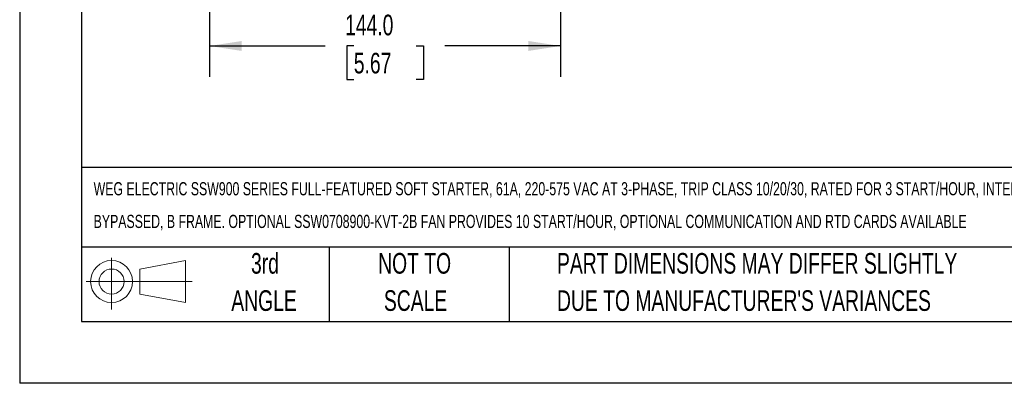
# Model space of a CAD drawing. Header units: millimetres. Extents: x 0 to 1118, y 0 to 864.
# Tile 1 of 42: x 0 to 404, y 0 to 149. Entities that reach past the tile are written whole.
import ezdxf

# ---------------------------------------------------------------- set-up
doc = ezdxf.new("R2010")
doc.units = ezdxf.units.MM
doc.header["$LTSCALE"] = 4
doc.linetypes.add('CENTERX2', pattern=[20.32, 12.7, -2.54, 2.54, -2.54])
doc.layers.add('DIMENSIONS', color=140, linetype='Continuous', lineweight=25)
doc.layers.add('TEXT', color=140, linetype='Continuous', lineweight=25)
doc.layers.add('SLD-DEFPOINTS', color=7, linetype='Continuous')
doc.styles.add('SLDTEXTSTYLE0', font='TXT', dxfattribs={"width": 0.7})
doc.dimstyles.new('SLDDIMSTYLE2', dxfattribs={"dimtxt": 8.632031, "dimasz": 13.208, "dimexe": 0, "dimexo": 0.0625, "dimgap": 2.158008, "dimtad": 0, "dimtih": 1, "dimtoh": 1, "dimlfac": 1, "dimrnd": 1e-09, "dimzin": 4, "dimdsep": 46, "dimtxsty": 'SLDTEXTSTYLE0', "dimsah": 1, "dimcen": 0.09, "dimadec": 0, "dimazin": 1, "dimtfac": 1, "dimtofl": 0, "dimtmove": 0, "dimatfit": 3, "dimfxl": 0, "dimfrac": 2, "dimtolj": 1, "dimtzin": 12, "dimarcsym": 0})

# ---------------------------------------------------------------- blocks, each defined once
blk = doc.blocks.new('Block11')
at = {"color": 7, "linetype": 'Continuous', "lineweight": 18}
for p, q in [((10.35, 21.24), (10.35, 0)), ((21.92, 16.67), (40.7, 20.13)), ((21.92, 6.38), (21.92, 16.67)), ((40.7, 20.13), (40.7, 2.93)), ((0, 11.53), (43.49, 11.53)), ((21.92, 6.38), (40.7, 2.93))]:
    blk.add_line(p, q, dxfattribs=at)
for radius in [8.6, 5.14]:
    blk.add_circle((10.35, 11.53), radius, dxfattribs=at)
blk = doc.blocks.new('Block12')
at = {"layer": 'SLD-DEFPOINTS'}
blk.add_blockref('Block11', (0, 0), dxfattribs=at)
blk = doc.blocks.new('SW_NOTE_0')
at = {"layer": 'TEXT', "color": 0, "linetype": 'CENTERX2', "lineweight": 18, "char_height": 5.39713, "attachment_point": 1, "style": 'SLDTEXTSTYLE0'}
for s, insert in [('WEG ELECTRIC SSW900 SERIES FULL-FEATURED SOFT STARTER, 61A, 220-575 VAC AT 3-PHASE, TRIP CLASS 10/20/30, RATED FOR 3 START/HOUR, INTERNALLY', (0, 6.96)), ('BYPASSED, B FRAME. OPTIONAL SSW0708900-KVT-2B FAN PROVIDES 10 START/HOUR, OPTIONAL COMMUNICATION AND RTD CARDS AVAILABLE', (0, -6.44))]:
    blk.add_mtext(s, dxfattribs=dict(at, insert=insert))
blk = doc.blocks.new('SW_NOTE_0_3')
at = {"layer": 'TEXT', "color": 0, "linetype": 'CENTERX2', "lineweight": 18, "char_height": 8.4667, "attachment_point": 1, "style": 'SLDTEXTSTYLE0'}
for s, insert in [('PART DIMENSIONS MAY DIFFER SLIGHTLY', (0, 10.91)), ("DUE TO MANUFACTURER'S VARIANCES", (0, -4.37))]:
    blk.add_mtext(s, dxfattribs=dict(at, insert=insert))
blk = doc.blocks.new('SW_NOTE_0_4')
at = {"layer": 'TEXT', "color": 0, "linetype": 'CENTERX2', "lineweight": 18, "char_height": 8.467, "attachment_point": 2, "style": 'SLDTEXTSTYLE0'}
for s, insert in [('NOT TO', (21.03, 10.91)), ('SCALE', (21.42, -4.37))]:
    blk.add_mtext(s, dxfattribs=dict(at, insert=insert))
blk = doc.blocks.new('SW_NOTE_0_5')
at = {"layer": 'TEXT', "color": 0, "linetype": 'CENTERX2', "lineweight": 18, "char_height": 8.467, "attachment_point": 2, "style": 'SLDTEXTSTYLE0'}
for s, insert in [('3rd', (9.26, 10.91)), ('ANGLE', (8.87, -4.37))]:
    blk.add_mtext(s, dxfattribs=dict(at, insert=insert))
blk = doc.blocks.new('_D_3')
at = {"layer": 'DIMENSIONS'}
for p, q in [((77.93, 205.65), (77.93, 125.65)), ((221.93, 205.65), (221.93, 202.21)), ((221.93, 196.11), (221.93, 125.65)), ((77.93, 138.35), (125.41, 138.35)), ((137.1, 138.35), (134.2, 138.35)), ((134.2, 138.35), (134.2, 124.63)), ((162.75, 138.35), (165.65, 138.35)), ((165.65, 138.35), (165.65, 124.63)), ((221.93, 138.35), (174.45, 138.35)), ((134.2, 124.63), (137.1, 124.63)), ((165.65, 124.63), (162.75, 124.63))]:
    blk.add_line(p, q, dxfattribs=at)
for points in [[(77.93, 138.35), (91.14, 136.32), (91.14, 140.39)], [(221.93, 138.35), (208.72, 140.39), (208.72, 136.32)]]:
    blk.add_solid(points, dxfattribs=at)
at = {"layer": 'DIMENSIONS', "char_height": 8.467, "attachment_point": 1, "style": 'SLDTEXTSTYLE0'}
for s, insert in [('144.0', (133.51, 151.2)), ('5.67', (137.1, 135.55))]:
    blk.add_mtext(s, dxfattribs=dict(at, insert=insert))

msp = doc.modelspace()

# ---------------------------------------------------------------- linework, layer by layer
at = {"color": 7, "linetype": 'Continuous'}
for p in [(0.01, 863.611), (1117.61, 0.011)]:
    msp.add_line(p, (0.01, 0.011), dxfattribs=at)
at = {"layer": 'TEXT'}
for p, q in [((25.4, 838.2), (25.4, 25.4)), ((1092.2, 88.504), (25.4, 88.504)), ((1092.2, 55.88), (25.4, 55.88)), ((127, 55.88), (127, 25.4)), ((200.847, 55.88), (200.847, 25.4)), ((25.4, 25.4), (1092.2, 25.4))]:
    msp.add_line(p, q, dxfattribs=at)

# ---------------------------------------------------------------- block references
at = {"layer": 'SLD-DEFPOINTS'}
msp.add_blockref('Block12', (27.352, 30.215), dxfattribs=at)
at = {"layer": 'TEXT', "linetype": 'CENTERX2', "lineweight": 18}
for name, p in [('SW_NOTE_0', (30.353, 75.535)), ('SW_NOTE_0_5', (91.389, 42.542)), ('SW_NOTE_0_4', (141.029, 42.542)), ('SW_NOTE_0_3', (220.477, 42.542))]:
    msp.add_blockref(name, p, dxfattribs=at)

# ---------------------------------------------------------------- dimensions: what is measured, and where the dimension line sits
at = {"layer": 'DIMENSIONS'}
dim = msp.add_linear_dim(base=(221.929, 138.354), p1=(77.929, 210.726), p2=(221.929, 210.726), dimstyle='SLDDIMSTYLE2', dxfattribs=at)
dim.commit()
dim.dimension.update_dxf_attribs({"geometry": '_D_3', "text_midpoint": (149.929, 138.354), "dimtype": 160})

doc.saveas('drawing.dxf')
